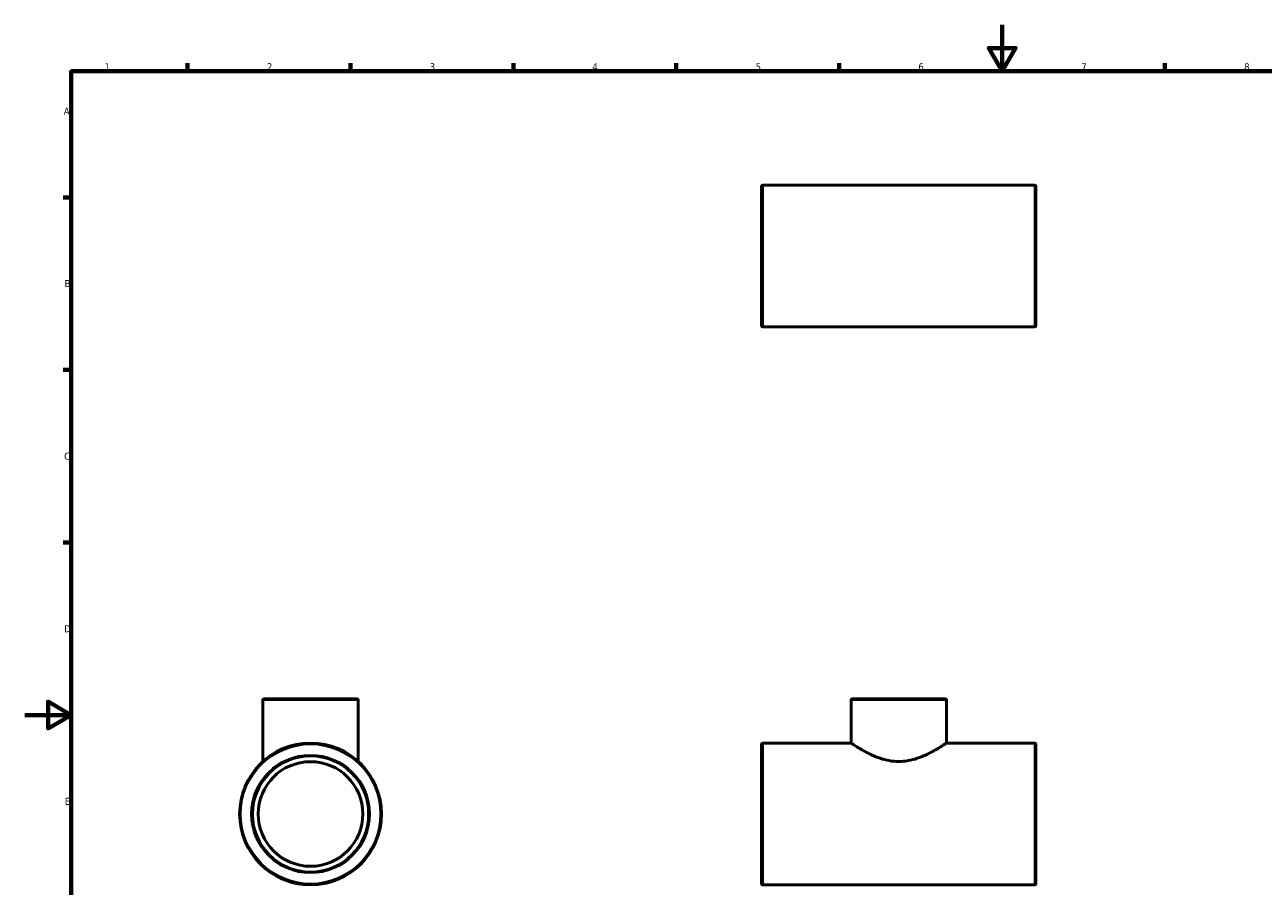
# Model space of a CAD drawing. Header units: millimetres. Extents: x 0 to 895, y -147 to 594.
# Tile 2 of 3: x 0 to 533, y 223 to 594. Entities that reach past the tile are written whole.
import ezdxf

# ---------------------------------------------------------------- set-up
doc = ezdxf.new("R2010")
doc.units = ezdxf.units.MM
for name, color, linetype, lineweight in [('Border (ANSI)', 7, 'Continuous', 70), ('Visible (ANSI)', 7, 'Continuous', 50), ('Visible Narrow (ANSI)', 7, 'Continuous', 35)]:
    doc.layers.add(name, color=color, linetype=linetype, lineweight=lineweight)
doc.styles.add('Note Text (ANSI)', font='tahoma.ttf')

# ---------------------------------------------------------------- blocks, each defined once
blk = doc.blocks.new('Borders Default Border')
at = {"layer": 'Border (ANSI)'}
for p, q in [((70.08, 574), (70.08, 577.45)), ((140.17, 574), (140.17, 577.45)), ((210.25, 574), (210.25, 577.45)), ((280.33, 574), (280.33, 577.45)), ((350.42, 574), (350.42, 577.45)), ((490.58, 574), (490.58, 577.45)), ((20, 519.75), (16.55, 519.75)), ((20, 445.5), (16.55, 445.5)), ((20, 371.25), (16.55, 371.25))]:
    blk.add_line(p, q, dxfattribs=at)
at = {"layer": 'Border (ANSI)', "flags": 128}
for points in [[(420.5, 594), (420.5, 574), (414.73, 584), (426.27, 584), (420.5, 574)], [(20, 20), (20, 574), (821, 574), (821, 20), (20, 20)], [(0, 297), (20, 297), (10, 302.77), (10, 291.23), (20, 297)]]:
    blk.add_lwpolyline(points, dxfattribs=at)
at = {"layer": 'Border (ANSI)', "char_height": 3.05, "attachment_point": 7, "style": 'Note Text (ANSI)'}
for s, insert in [('1', (34.35, 574.4)), ('2', (104.2, 574.4)), ('3', (174.26, 574.34)), ('4', (244.23, 574.4)), ('5', (314.48, 574.34)), ('6', (384.49, 574.34)), ('7', (454.6, 574.4)), ('8', (524.63, 574.33)), ('A', (16.78, 555.35)), ('B', (17.15, 481.1)), ('C', (16.95, 406.8)), ('D', (16.96, 332.6)), ('E', (17.21, 258.35))]:
    blk.add_mtext(s, dxfattribs=dict(at, insert=insert))

msp = doc.modelspace()

# ---------------------------------------------------------------- linework, layer by layer
at = {"layer": 'Visible (ANSI)'}
for p, q in [((317.031, 464.482), (317.031, 524.482)), ((317.531, 524.982), (434.531, 524.982)), ((435.031, 524.482), (435.031, 464.482)), ((317.531, 463.982), (434.531, 463.982)), ((102.959, 303.927), (142.959, 303.927)), ((356.031, 303.927), (396.031, 303.927)), ((102.459, 277.011), (102.459, 303.427)), ((143.459, 277.011), (143.459, 303.427)), ((355.531, 284.927), (355.531, 303.427)), ((396.531, 284.927), (396.531, 303.427)), ((317.031, 224.427), (317.031, 284.427)), ((317.531, 284.927), (355.531, 284.927)), ((396.531, 284.927), (434.531, 284.927)), ((435.031, 284.427), (435.031, 224.427)), ((317.531, 223.927), (434.531, 223.927))]:
    msp.add_line(p, q, dxfattribs=at)
for radius in [30.5, 25, 22.5]:
    msp.add_circle((122.959, 254.427), radius, dxfattribs=at)
for centre, start, end in [((317.531, 524.482), 90, 180), ((434.531, 524.482), 0, 90), ((317.531, 464.482), 180, 270), ((434.531, 464.482), 270, 0), ((102.959, 303.427), 90, 180), ((142.959, 303.427), 0, 90), ((356.031, 303.427), 90, 180), ((396.031, 303.427), 0, 90), ((317.531, 284.427), 90, 180), ((434.531, 284.427), 0, 90), ((317.531, 224.427), 180, 270), ((434.531, 224.427), 270, 0)]:
    msp.add_arc(centre, 0.5, start, end, dxfattribs=at)
for points, knots in [([(355.531, 284.927), (355.531, 284.927), (355.664, 284.838), (356.205, 284.478), (356.614, 284.208), (357.675, 283.527), (358.329, 283.116), (359.818, 282.221), (360.654, 281.739), (362.427, 280.781), (363.432, 280.269), (365.624, 279.274), (366.811, 278.792), (369.312, 277.96), (370.627, 277.611), (373.312, 277.135), (374.682, 277.011), (376.031, 277.011)], [9.660609, 9.660609, 9.660609, 9.660609, 10.0608099, 10.0608099, 10.4610107, 10.4610107, 10.8612116, 10.8612116, 11.2614125, 11.2614125, 11.6662624, 11.6662624, 12.0711123, 12.0711123, 12.4759622, 12.4759622, 12.8808121, 12.8808121, 12.8808121, 12.8808121]), ([(376.031, 277.011), (377.381, 277.011), (378.75, 277.135), (381.435, 277.611), (382.751, 277.96), (385.251, 278.792), (386.439, 279.274), (388.631, 280.269), (389.635, 280.781), (391.408, 281.739), (392.244, 282.221), (393.734, 283.116), (394.387, 283.527), (395.449, 284.208), (395.858, 284.478), (396.399, 284.838), (396.531, 284.927), (396.531, 284.927)], [0, 0, 0, 0, 0.4048499, 0.4048499, 0.8096998, 0.8096998, 1.2145497, 1.2145497, 1.6193996, 1.6193996, 2.0196005, 2.0196005, 2.4198013, 2.4198013, 2.8200022, 2.8200022, 3.220203, 3.220203, 3.220203, 3.220203])]:
    msp.add_open_spline(points, degree=3, knots=knots, dxfattribs=at)
at = {"layer": 'Visible Narrow (ANSI)'}
for p, q in [((317.531, 524.607), (317.531, 464.358)), ((434.531, 464.358), (434.531, 524.607)), ((143.206, 303.427), (102.711, 303.427)), ((396.279, 303.427), (355.784, 303.427)), ((317.531, 284.552), (317.531, 224.303)), ((434.531, 224.303), (434.531, 284.552))]:
    msp.add_line(p, q, dxfattribs=at)
for radius in [30, 25.5]:
    msp.add_circle((122.959, 254.427), radius, dxfattribs=at)

# ---------------------------------------------------------------- block references
msp.add_blockref('Borders Default Border', (0, 0))

doc.saveas('drawing.dxf')
